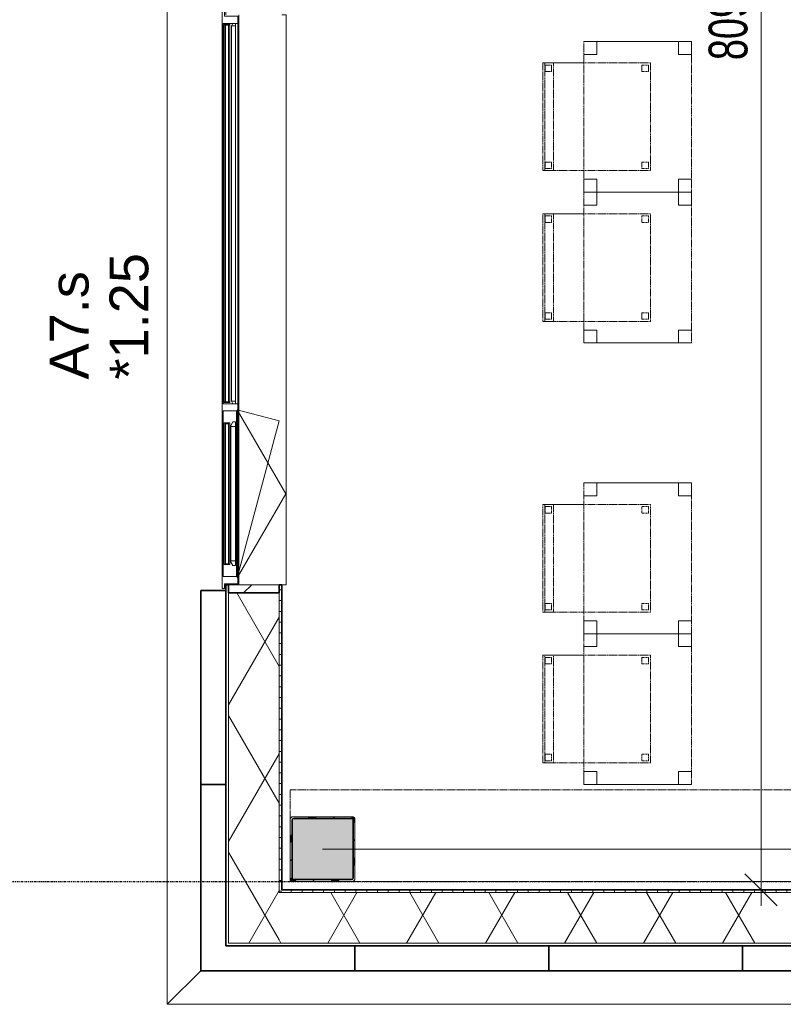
# Model space of a CAD drawing. Header units: millimetres. Extents: x -80560 to 110805, y -11020 to 52719.
# Tile 8 of 184: x 36039 to 39583, y 9429 to 14001. Entities that reach past the tile are written whole.
import ezdxf

# ---------------------------------------------------------------- set-up
doc = ezdxf.new("R2010")
doc.units = ezdxf.units.MM
for name, pattern in [('CENTER2', [20, 8, -4, 4, -4]), ('DASHED2', [6, 4, -2]), ('DASHED2-1', [3, 2, -1])]:
    doc.linetypes.add(name, pattern=pattern)
for name, color, linetype, lineweight in [('A-ANNO-DIMS', 211, 'Continuous', 9), ('A-ANNO-DIMS-100', 211, 'Continuous', 9), ('A-DETL-HDLN', 90, 'DASHED2', 18), ('A-FLOR-OVHD', 1, 'DASHED2-1', 18), ('A-GENM', 13, 'Continuous', 18), ('A-GLAZ', 151, 'Continuous', 18), ('A-GLAZ-IDEN', 152, 'Continuous', 18), ('A-GLAZ-SILL', 1, 'Continuous', 18), ('A-WALL', 113, 'Continuous', 35), ('A-WALL-PATT', 111, 'Continuous', 35), ('I-FURN', 30, 'Continuous', 18), ('S-COLS', 52, 'Continuous', 18), ('S-GRID', 1, 'Continuous', 9)]:
    doc.layers.add(name, color=color, linetype=linetype, lineweight=lineweight)
doc.styles.add('Arial', font='arial.ttf', dxfattribs={"height": 180})
doc.styles.add('Arial_5', font='arial.ttf', dxfattribs={"width": 0.7, "height": 180})
doc.dimstyles.new('n3o_1_8', dxfattribs={"dimscale": 304.8, "dimtxt": 183.646692, "dimasz": 0.492126, "dimexe": 0.246063, "dimexo": 0.0625, "dimgap": 0.032808, "dimtad": 1, "dimdec": 0, "dimdsep": 46, "dimtxsty": 'Arial_5', "dimblk1": 'OBLIQUE', "dimblk2": 'OBLIQUE', "dimsah": 1, "dimcen": 0.09, "dimdle": 0.246063, "dimazin": 0, "dimtfac": 1, "dimtdec": 4, "dimtix": 1, "dimtmove": 0, "dimatfit": 3, "dimfxl": 0.246063, "dimfxlon": 1, "dimtvp": 1, "dimtolj": 1, "dimtzin": 0, "dimarcsym": 2})
pattern_1 = [(60, (24894.82, 0), (-274.963, 158.75), []), (120, (24894.82, 0), (-274.963, -158.75), [])]

# ---------------------------------------------------------------- blocks, each defined once
blk = doc.blocks.new('NLRS_28_SCO_UN_staalkolom koker betongevuld_gen_CGA - kolom A-V338-DO_01 eerste verdieping')
at = {"layer": 'S-COLS', "lineweight": 5}
h = blk.add_hatch(dxfattribs=at)
h.set_pattern_fill('FP_165', color=256, style=0, pattern_type=2)
h.set_pattern_definition([(45, (-12550, -10150), (-99.9997, 99.9997), []), (45, (-12465, -10150), (-99.9997, 99.9997), []), (45, (-12460, -10150), (-99.9997, 99.9997), []), (45, (-12455, -10150), (-99.9997, 99.9997), []), (45, (-12450, -10150), (-99.9997, 99.9997), []), (45, (-12445, -10150), (-99.9997, 99.9997), []), (45, (-12440, -10150), (-99.9997, 99.9997), []), (45, (-12435, -10150), (-99.9997, 99.9997), [])])
h.paths.add_polyline_path([(138, -150), (146.5, -146.5), (150, -138), (150, 138), (146.5, 146.5), (138, 150), (-138, 150), (-146.5, 146.5), (-150, 138), (-150, -138), (-146.5, -146.5), (-138, -150)], flags=0)
h.paths.add_polyline_path([(-134, -142), (-139.7, -139.7), (-142, -134), (-142, 134), (-139.7, 139.7), (-134, 142), (134, 142), (139.7, 139.7), (142, 134), (142, -134), (139.7, -139.7), (134, -142)], flags=0)
at = {"layer": 'S-COLS', "lineweight": 9}
blk.add_hatch(color=256, dxfattribs=at).paths.add_polyline_path([(134, -142), (139.7, -139.7), (142, -134), (142, 134), (139.7, 139.7), (134, 142), (-134, 142), (-139.7, 139.7), (-142, 134), (-142, -134), (-139.7, -139.7), (-134, -142)], flags=0)
at = {"layer": 'S-COLS'}
for p, q in [((-150, 138), (-150, -138)), ((138, 150), (-138, 150)), ((-134, 142), (134, 142)), ((150, -138), (150, 138)), ((-142, -134), (-142, 134)), ((142, 134), (142, -134)), ((-138, -150), (138, -150)), ((134, -142), (-134, -142))]:
    blk.add_line(p, q, dxfattribs=at)
at = {"layer": 'S-COLS', "lineweight": 35}
for p, q in [((134, 142), (-134, 142)), ((-142, 134), (-142, -134)), ((142, -134), (142, 134)), ((-134, -142), (134, -142))]:
    blk.add_line(p, q, dxfattribs=at)
at = {"layer": 'S-COLS'}
for centre, radius, start, end in [((-138, 138), 12, 90, 180), ((-134, 134), 8, 90, 180), ((134, 134), 8, 0, 90), ((138, 138), 12, 0, 90), ((-134, -134), 8, 180, 270), ((134, -134), 8, 270, 0), ((-138, -138), 12, 180, 270), ((138, -138), 12, 270, 360)]:
    blk.add_arc(centre, radius, start, end, dxfattribs=at)
at = {"layer": 'S-COLS', "lineweight": 35}
for centre, start, end in [((-134, 134), 90, 180), ((134, 134), 360, 90), ((-134, -134), 180, 270), ((134, -134), 270, 360)]:
    blk.add_arc(centre, 8, start, end, dxfattribs=at)
blk = doc.blocks.new('19112_SW_LeonardoCollege_R2020_rvt-1-DO_01 eerste verdieping')
at = {"color": 9, "lineweight": 9}
blk.add_blockref('NLRS_28_SCO_UN_staalkolom koker betongevuld_gen_CGA - kolom A-V338-DO_01 eerste verdieping', (12550, 10150), dxfattribs=at)
blk = doc.blocks.new('Basic Wall _ 41_WA_n3o_cladding_vertikaal_random_100mm_oorspronkelijk - ___-31301010-DO_01 eerste verdieping')
at = {"layer": 'A-WALL', "lineweight": 18}
for p, q in [((11829, 9429), (11984, 9584)), ((69462.2, 9429), (11829, 9429))]:
    blk.add_line(p, q, dxfattribs=at)
blk = doc.blocks.new('Basic Wall _ 41_WA_n3o_cladding_vertikaal_random_100mm_oorspronkelijk - ___-31301011-DO_01 eerste verdieping')
at = {"layer": 'A-WALL', "lineweight": 18}
for p, q in [((11829, 9429), (11829, 35921)), ((12099, 11382), (12099, 11350)), ((12101, 11382), (12101, 11377)), ((11984, 9584), (11829, 9429))]:
    blk.add_line(p, q, dxfattribs=at)
blk = doc.blocks.new('merk 2700 draaikiep - std-33663801-DO_01 eerste verdieping')
at = {"layer": 'A-GLAZ'}
for p, q in [((-1318, 72), (-1284, 72)), ((-1318, 10), (-1318, 72)), ((-1284, 72), (-1284, 4)), ((482, 72), (516, 72)), ((482, 4), (482, 72)), ((516, 72), (516, 4)), ((1284, 72), (1318, 72)), ((1284, 4), (1284, 72)), ((1318, 72), (1318, 10)), ((-1340, 10), (-1318, 10)), ((-1340, 0), (-1340, 10)), ((-1284, 4), (-1262, 4)), ((-1262, 4), (-1262, 0)), ((460, 4), (482, 4)), ((460, 0), (460, 4)), ((516, 4), (538, 4)), ((538, 4), (538, 0)), ((1262, 4), (1284, 4)), ((1262, 0), (1262, 4)), ((1318, 10), (1340, 10)), ((1340, 10), (1340, 0)), ((-1262, 0), (-1340, 0)), ((538, 0), (460, 0)), ((1340, 0), (1262, 0))]:
    blk.add_line(p, q, dxfattribs=at)
at = {"layer": 'A-GLAZ-SILL'}
for p, q in [((-1284, 72), (482, 72)), ((516, 72), (1284, 72)), ((-1262, 4), (460, 4)), ((-1262, 0), (460, 0)), ((538, 4), (1262, 4)), ((538, 0), (1262, 0))]:
    blk.add_line(p, q, dxfattribs=at)
blk = doc.blocks.new('NLRS_41_GM_WPB_spouwlat-SH_generiek_ISR - 235x38-V131-DO_01 eerste verdieping')
at = {"layer": 'A-GENM'}
h = blk.add_hatch(dxfattribs=at)
h.set_pattern_fill('FP_51', color=256, style=0, pattern_type=2)
h.set_pattern_definition([(45, (0, 0), (-141.4214, 141.4214), [])])
h.paths.add_polyline_path([(12113, 11339), (12348, 11339), (12348, 11377), (12113, 11377)], flags=0)
for p, q in [((12348, 11377), (12113, 11377)), ((12113, 11377), (12113, 11339)), ((12113, 11339), (12348, 11339)), ((12348, 11339), (12348, 11377))]:
    blk.add_line(p, q, dxfattribs=at)
blk = doc.blocks.new('82_tafel1 - tafel 500x700 2-30664860-DO_01 eerste verdieping')
at = {"layer": 'I-FURN', "linetype": 'DASHED2'}
for p, q in [((-350, -250), (-350, 250)), ((-350, 250), (350, 250)), ((350, 250), (-350, 250)), ((-350, 250), (-350, -250)), ((-350, 250), (-350, 190)), ((-290, 250), (-350, 250)), ((-290, 190), (-290, 250)), ((-290, 250), (290, 250)), ((-290, 250), (-290, 190)), ((290, 250), (290, 190)), ((290, 190), (290, 250)), ((350, 250), (290, 250)), ((350, 250), (350, -250)), ((350, -250), (350, 250)), ((350, 190), (350, 250)), ((-350, -190), (-350, 190)), ((-350, 190), (-290, 190)), ((-290, 190), (-350, 190)), ((290, 190), (350, 190)), ((350, 190), (290, 190)), ((350, 190), (350, -190)), ((-290, -190), (-350, -190)), ((-350, -190), (-290, -190)), ((-350, -190), (-350, -250)), ((-290, -250), (-290, -190)), ((-290, -190), (-290, -250)), ((350, -190), (290, -190)), ((290, -190), (290, -250)), ((290, -250), (290, -190)), ((290, -190), (350, -190)), ((350, -250), (350, -190)), ((350, -250), (-350, -250)), ((-350, -250), (350, -250)), ((-350, -250), (-290, -250)), ((290, -250), (-290, -250)), ((290, -250), (350, -250))]:
    blk.add_line(p, q, dxfattribs=at)
blk = doc.blocks.new('82_zitmeubel - stoel 500x500-V201-DO_01 eerste verdieping')
at = {"layer": 'I-FURN', "linetype": 'DASHED2'}
for p, q in [((-192.1, 263), (-192.1, 73)), ((-192.1, 254.1), (-192.1, 263)), ((307.9, 263), (-192.1, 263)), ((307.9, 263), (-192.1, 263)), ((-192.1, 213), (-192.1, 254.1)), ((-192.1, 254.1), (307.9, 254.1)), ((-182.1, 252), (-182.1, 224)), ((-182.1, 224), (-182.1, 252)), ((-153.1, 253), (-181.1, 253)), ((-181.1, 253), (-153.1, 253)), ((-152.1, 224), (-152.1, 252)), ((-152.1, 252), (-152.1, 224)), ((267.9, 252), (267.9, 224)), ((267.9, 224), (267.9, 252)), ((296.9, 253), (268.9, 253)), ((268.9, 253), (296.9, 253)), ((297.9, 224), (297.9, 252)), ((297.9, 252), (297.9, 224)), ((307.9, 73), (307.9, 263)), ((307.9, 263), (307.9, 254.1)), ((307.9, 254.1), (307.9, 213)), ((-192.1, 73), (-192.1, 213)), ((-192.1, 213), (307.9, 213)), ((-181.1, 223), (-153.1, 223)), ((-153.1, 223), (-181.1, 223)), ((268.9, 223), (296.9, 223)), ((296.9, 223), (268.9, 223)), ((307.9, 213), (307.9, 73)), ((-192.1, 73), (-192.1, -237)), ((-192.1, -237), (-192.1, 73)), ((307.9, -237), (307.9, 73)), ((307.9, 73), (307.9, -237)), ((-182.1, -198), (-182.1, -226)), ((-182.1, -226), (-182.1, -198)), ((-153.1, -197), (-181.1, -197)), ((-181.1, -197), (-153.1, -197)), ((-181.1, -227), (-153.1, -227)), ((-153.1, -227), (-181.1, -227)), ((-152.1, -226), (-152.1, -198)), ((-152.1, -198), (-152.1, -226)), ((267.9, -198), (267.9, -226)), ((267.9, -226), (267.9, -198)), ((296.9, -197), (268.9, -197)), ((268.9, -197), (296.9, -197)), ((268.9, -227), (296.9, -227)), ((296.9, -227), (268.9, -227)), ((297.9, -226), (297.9, -198)), ((297.9, -198), (297.9, -226)), ((307.9, -237), (-192.1, -237)), ((307.9, -237), (-192.1, -237))]:
    blk.add_line(p, q, dxfattribs=at)
for centre, start, end in [((-181.1, 252), 90, 180), ((-181.1, 252), 90, 180), ((-153.1, 252), 0, 90), ((-153.1, 252), 0, 90), ((268.9, 252), 90, 180), ((268.9, 252), 90, 180), ((296.9, 252), 0, 90), ((296.9, 252), 0, 90), ((-181.1, 224), 180, 270), ((-181.1, 224), 180, 270), ((-153.1, 224), 270, 0), ((-153.1, 224), 270, 0), ((268.9, 224), 180, 270), ((268.9, 224), 180, 270), ((296.9, 224), 270, 0), ((296.9, 224), 270, 0), ((-181.1, -198), 90, 180), ((-181.1, -198), 90, 180), ((-181.1, -226), 180, 270), ((-181.1, -226), 180, 270), ((-153.1, -198), 0, 90), ((-153.1, -198), 0, 90), ((-153.1, -226), 270, 0), ((-153.1, -226), 270, 0), ((268.9, -198), 90, 180), ((268.9, -198), 90, 180), ((268.9, -226), 180, 270), ((268.9, -226), 180, 270), ((296.9, -198), 0, 90), ((296.9, -198), 60, 90), ((296.9, -226), 270, 0), ((296.9, -226), 270, 0), ((296.9, -198), 0, 60)]:
    blk.add_arc(centre, 1, start, end, dxfattribs=at)
blk = doc.blocks.new('82_zitmeubel - stoel 500x500-V202-DO_01 eerste verdieping')
at = {"layer": 'I-FURN', "linetype": 'DASHED2'}
for p, q in [((-192.1, 263), (-192.1, 73)), ((-192.1, 254.1), (-192.1, 263)), ((307.9, 263), (-192.1, 263)), ((307.9, 263), (-192.1, 263)), ((-192.1, 213), (-192.1, 254.1)), ((-192.1, 254.1), (307.9, 254.1)), ((-182.1, 252), (-182.1, 224)), ((-182.1, 224), (-182.1, 252)), ((-153.1, 253), (-181.1, 253)), ((-181.1, 253), (-153.1, 253)), ((-152.1, 224), (-152.1, 252)), ((-152.1, 252), (-152.1, 224)), ((267.9, 252), (267.9, 224)), ((267.9, 224), (267.9, 252)), ((296.9, 253), (268.9, 253)), ((268.9, 253), (296.9, 253)), ((297.9, 224), (297.9, 252)), ((297.9, 252), (297.9, 224)), ((307.9, 73), (307.9, 263)), ((307.9, 263), (307.9, 254.1)), ((307.9, 254.1), (307.9, 213)), ((-192.1, 73), (-192.1, 213)), ((-192.1, 213), (307.9, 213)), ((-181.1, 223), (-153.1, 223)), ((-153.1, 223), (-181.1, 223)), ((268.9, 223), (296.9, 223)), ((296.9, 223), (268.9, 223)), ((307.9, 213), (307.9, 73)), ((-192.1, 73), (-192.1, -237)), ((-192.1, -237), (-192.1, 73)), ((307.9, -237), (307.9, 73)), ((307.9, 73), (307.9, -237)), ((-182.1, -198), (-182.1, -226)), ((-182.1, -226), (-182.1, -198)), ((-153.1, -197), (-181.1, -197)), ((-181.1, -197), (-153.1, -197)), ((-181.1, -227), (-153.1, -227)), ((-153.1, -227), (-181.1, -227)), ((-152.1, -226), (-152.1, -198)), ((-152.1, -198), (-152.1, -226)), ((267.9, -198), (267.9, -226)), ((267.9, -226), (267.9, -198)), ((296.9, -197), (268.9, -197)), ((268.9, -197), (296.9, -197)), ((268.9, -227), (296.9, -227)), ((296.9, -227), (268.9, -227)), ((297.9, -226), (297.9, -198)), ((297.9, -198), (297.9, -226)), ((307.9, -237), (-192.1, -237)), ((307.9, -237), (-192.1, -237))]:
    blk.add_line(p, q, dxfattribs=at)
for centre, start, end in [((-181.1, 252), 90, 180), ((-181.1, 252), 90, 180), ((-153.1, 252), 0, 90), ((-153.1, 252), 0, 90), ((268.9, 252), 90, 180), ((268.9, 252), 90, 180), ((296.9, 252), 0, 90), ((296.9, 252), 0, 90), ((-181.1, 224), 180, 270), ((-181.1, 224), 180, 270), ((-153.1, 224), 270, 0), ((-153.1, 224), 270, 0), ((268.9, 224), 180, 270), ((268.9, 224), 180, 270), ((296.9, 224), 270, 0), ((296.9, 224), 270, 0), ((-181.1, -198), 90, 180), ((-181.1, -198), 90, 180), ((-181.1, -226), 180, 270), ((-181.1, -226), 180, 270), ((-153.1, -198), 0, 90), ((-153.1, -198), 0, 90), ((-153.1, -226), 270, 0), ((-153.1, -226), 270, 0), ((268.9, -198), 90, 180), ((268.9, -198), 120, 180), ((268.9, -226), 180, 270), ((268.9, -226), 180, 270), ((268.9, -198), 105, 120), ((268.9, -198), 90, 105), ((296.9, -198), 0, 90), ((296.9, -198), 0, 90), ((296.9, -226), 270, 0), ((296.9, -226), 270, 0)]:
    blk.add_arc(centre, 1, start, end, dxfattribs=at)
blk = doc.blocks.new('82_zitmeubel - stoel 500x500-V203-DO_01 eerste verdieping')
at = {"layer": 'I-FURN', "linetype": 'DASHED2'}
for p, q in [((-192.1, 263), (-192.1, 73)), ((-192.1, 254.1), (-192.1, 263)), ((307.9, 263), (-192.1, 263)), ((307.9, 263), (-192.1, 263)), ((-192.1, 213), (-192.1, 254.1)), ((-192.1, 254.1), (307.9, 254.1)), ((-182.1, 252), (-182.1, 224)), ((-182.1, 224), (-182.1, 252)), ((-153.1, 253), (-181.1, 253)), ((-181.1, 253), (-153.1, 253)), ((-152.1, 224), (-152.1, 252)), ((-152.1, 252), (-152.1, 224)), ((267.9, 252), (267.9, 224)), ((267.9, 224), (267.9, 252)), ((296.9, 253), (268.9, 253)), ((268.9, 253), (296.9, 253)), ((297.9, 224), (297.9, 252)), ((297.9, 252), (297.9, 224)), ((307.9, 73), (307.9, 263)), ((307.9, 263), (307.9, 254.1)), ((307.9, 254.1), (307.9, 213)), ((-192.1, 73), (-192.1, 213)), ((-192.1, 213), (307.9, 213)), ((-181.1, 223), (-153.1, 223)), ((-153.1, 223), (-181.1, 223)), ((268.9, 223), (296.9, 223)), ((296.9, 223), (268.9, 223)), ((307.9, 213), (307.9, 73)), ((-192.1, 73), (-192.1, -237)), ((-192.1, -237), (-192.1, 73)), ((307.9, -237), (307.9, 73)), ((307.9, 73), (307.9, -237)), ((-182.1, -198), (-182.1, -226)), ((-182.1, -226), (-182.1, -198)), ((-153.1, -197), (-181.1, -197)), ((-181.1, -197), (-153.1, -197)), ((-181.1, -227), (-153.1, -227)), ((-153.1, -227), (-181.1, -227)), ((-152.1, -226), (-152.1, -198)), ((-152.1, -198), (-152.1, -226)), ((267.9, -198), (267.9, -226)), ((267.9, -226), (267.9, -198)), ((296.9, -197), (268.9, -197)), ((268.9, -197), (296.9, -197)), ((268.9, -227), (296.9, -227)), ((296.9, -227), (268.9, -227)), ((297.9, -226), (297.9, -198)), ((297.9, -198), (297.9, -226)), ((307.9, -237), (-192.1, -237)), ((307.9, -237), (-192.1, -237))]:
    blk.add_line(p, q, dxfattribs=at)
for centre, start, end in [((-181.1, 252), 90, 180), ((-181.1, 252), 90, 180), ((-153.1, 252), 0, 90), ((-153.1, 252), 0, 90), ((268.9, 252), 90, 180), ((268.9, 252), 90, 180), ((296.9, 252), 0, 90), ((296.9, 252), 0, 90), ((-181.1, 224), 180, 270), ((-181.1, 224), 180, 270), ((-153.1, 224), 270, 0), ((-153.1, 224), 270, 0), ((268.9, 224), 180, 270), ((268.9, 224), 180, 270), ((296.9, 224), 270, 0), ((296.9, 224), 270, 0), ((-181.1, -198), 90, 180), ((-181.1, -198), 90, 180), ((-181.1, -226), 180, 270), ((-181.1, -226), 180, 270), ((-153.1, -198), 0, 90), ((-153.1, -198), 0, 90), ((-153.1, -226), 270, 0), ((-153.1, -226), 270, 0), ((268.9, -198), 90, 180), ((268.9, -198), 90, 180), ((268.9, -226), 180, 270), ((268.9, -226), 180, 270), ((296.9, -198), 0, 90), ((296.9, -198), 0, 90), ((296.9, -226), 270, 0), ((296.9, -226), 270, 300), ((296.9, -226), 300, 0)]:
    blk.add_arc(centre, 1, start, end, dxfattribs=at)
blk = doc.blocks.new('82_zitmeubel - stoel 500x500-V33-DO_01 eerste verdieping')
at = {"layer": 'I-FURN', "linetype": 'DASHED2'}
for p, q in [((-192.1, 263), (-192.1, 73)), ((-192.1, 254.1), (-192.1, 263)), ((307.9, 263), (-192.1, 263)), ((307.9, 263), (-192.1, 263)), ((-192.1, 213), (-192.1, 254.1)), ((-192.1, 254.1), (307.9, 254.1)), ((-182.1, 252), (-182.1, 224)), ((-182.1, 224), (-182.1, 252)), ((-153.1, 253), (-181.1, 253)), ((-181.1, 253), (-153.1, 253)), ((-152.1, 224), (-152.1, 252)), ((-152.1, 252), (-152.1, 224)), ((267.9, 252), (267.9, 224)), ((267.9, 224), (267.9, 252)), ((296.9, 253), (268.9, 253)), ((268.9, 253), (296.9, 253)), ((297.9, 224), (297.9, 252)), ((297.9, 252), (297.9, 224)), ((307.9, 73), (307.9, 263)), ((307.9, 263), (307.9, 254.1)), ((307.9, 254.1), (307.9, 213)), ((-192.1, 73), (-192.1, 213)), ((-192.1, 213), (307.9, 213)), ((-181.1, 223), (-153.1, 223)), ((-153.1, 223), (-181.1, 223)), ((268.9, 223), (296.9, 223)), ((296.9, 223), (268.9, 223)), ((307.9, 213), (307.9, 73)), ((-192.1, 73), (-192.1, -237)), ((-192.1, -237), (-192.1, 73)), ((307.9, -237), (307.9, 73)), ((307.9, 73), (307.9, -237)), ((-182.1, -198), (-182.1, -226)), ((-182.1, -226), (-182.1, -198)), ((-153.1, -197), (-181.1, -197)), ((-181.1, -197), (-153.1, -197)), ((-181.1, -227), (-153.1, -227)), ((-153.1, -227), (-181.1, -227)), ((-152.1, -226), (-152.1, -198)), ((-152.1, -198), (-152.1, -226)), ((267.9, -198), (267.9, -226)), ((267.9, -226), (267.9, -198)), ((296.9, -197), (268.9, -197)), ((268.9, -197), (296.9, -197)), ((268.9, -227), (296.9, -227)), ((296.9, -227), (268.9, -227)), ((297.9, -226), (297.9, -198)), ((297.9, -198), (297.9, -226)), ((307.9, -237), (-192.1, -237)), ((307.9, -237), (-192.1, -237))]:
    blk.add_line(p, q, dxfattribs=at)
for centre, start, end in [((-181.1, 252), 90, 180), ((-181.1, 252), 90, 180), ((-153.1, 252), 0, 90), ((-153.1, 252), 0, 90), ((268.9, 252), 90, 180), ((268.9, 252), 90, 180), ((296.9, 252), 0, 90), ((296.9, 252), 0, 90), ((-181.1, 224), 180, 270), ((-181.1, 224), 180, 270), ((-153.1, 224), 270, 0), ((-153.1, 224), 270, 0), ((268.9, 224), 180, 270), ((268.9, 224), 180, 270), ((296.9, 224), 270, 0), ((296.9, 224), 270, 0), ((-181.1, -198), 90, 180), ((-181.1, -198), 90, 180), ((-181.1, -226), 180, 270), ((-181.1, -226), 180, 270), ((-153.1, -198), 0, 90), ((-153.1, -198), 0, 90), ((-153.1, -226), 270, 0), ((-153.1, -226), 270, 0), ((268.9, -198), 90, 180), ((268.9, -198), 90, 180), ((268.9, -226), 180, 270), ((268.9, -226), 180, 270), ((296.9, -198), 0, 90), ((296.9, -198), 0, 90), ((296.9, -226), 270, 0), ((296.9, -226), 270, 0)]:
    blk.add_arc(centre, 1, start, end, dxfattribs=at)
blk = doc.blocks.new('30_n3o_RT62_glas met glaslat - Type 1-33663807-DO_01 eerste verdieping')
at = {"layer": 'A-GENM'}
for points in [[(878, 31), (-878, 31), (-878, 25), (878, 25)], [(878, 11), (-878, 11), (-878, 5), (878, 5)]]:
    blk.add_hatch(color=256, dxfattribs=at).paths.add_polyline_path(points, flags=0)
for p, q in [((878, 31), (-878, 31)), ((-878, 31), (-878, 25)), ((-874, 31), (-878, 31)), ((-878, 31), (-878, 5)), ((-878, 25), (878, 25)), ((878, 11), (-878, 11)), ((-878, 11), (-878, 5)), ((-878, 5), (878, 5)), ((-878, 5), (-874, 5)), ((-874, 5), (-874, 31)), ((878, 31), (874, 31)), ((874, 31), (874, 5)), ((874, 5), (878, 5)), ((878, 25), (878, 31)), ((878, 5), (878, 31)), ((878, 5), (878, 11))]:
    blk.add_line(p, q, dxfattribs=at)
blk = doc.blocks.new('31_n3o_RT62_raam binnensponning_770817_v3 - Type 1-V359-DO_01 eerste verdieping')
at = {"layer": 'A-GENM'}
for p, q in [((-372, 66), (-384, 66)), ((-384, 62), (-372, 62)), ((-372, 62), (-372, 66)), ((372, 66), (-372, 66)), ((-372, 66), (-372, 62)), ((-372, 62), (372, 62)), ((384, 66), (372, 66)), ((372, 66), (372, 62)), ((372, 62), (372, 66)), ((372, 62), (384, 62))]:
    blk.add_line(p, q, dxfattribs=at)
blk = doc.blocks.new('Mobility Plan Swing v2 - Mobility Plan Swing v2-33563606-DO_01 eerste verdieping')
at = {"layer": 'A-GENM'}
for p, q in [((-390, 0), (337.7, -195)), ((-390, 0), (0, -225.2)), ((0, -225.2), (390, 0)), ((390, 0), (337.7, -195))]:
    blk.add_line(p, q, dxfattribs=at)
blk = doc.blocks.new('DPWP_30_n3o_RT62_glas met glaslat Frame1 - Type 1-33663810-DO_01 eerste verdieping')
at = {"layer": 'A-GENM'}
for p, q in [((-871, 27), (-883, 27)), ((-883, 15), (-871, 7.8)), ((-871, 7.8), (-871, 27)), ((871, 27), (-871, 27)), ((-871, 27), (-871, 7.8)), ((-871, 7.8), (871, 7.8)), ((871, 7.8), (871, 27)), ((883, 27), (871, 27)), ((871, 27), (871, 7.8)), ((871, 7.8), (883, 15))]:
    blk.add_line(p, q, dxfattribs=at)
blk = doc.blocks.new('30_n3o_RT62_glas met glaslat - Type 1-33654604-DO_01 eerste verdieping')
at = {"layer": 'A-GENM'}
for points in [[(329, 25), (329, 31), (-329, 31), (-329, 25), (204.2, 25)], [(-89.4, 5), (329, 5), (329, 11), (-329, 11), (-329, 5)]]:
    blk.add_hatch(color=256, dxfattribs=at).paths.add_polyline_path(points, flags=0)
for p, q in [((-329, 25), (-329, 31)), ((-329, 31), (329, 31)), ((329, 25), (-329, 25)), ((-329, 11), (-329, 25)), ((-329, 5), (-329, 11)), ((-329, 11), (329, 11)), ((329, 5), (-329, 5)), ((-325, 25), (-325, 11)), ((-0.5, 0), (0.5, 0)), ((325, 11), (325, 25)), ((329, 25), (329, 31)), ((329, 25), (329, 11)), ((329, 5), (329, 11))]:
    blk.add_line(p, q, dxfattribs=at)
blk = doc.blocks.new('DPWP_30_n3o_RT62_glas met glaslat Frame1 - Type 1-33654607-DO_01 eerste verdieping')
at = {"layer": 'A-GENM'}
for p, q in [((-334, 27), (-312, 27)), ((-334, 15), (-334, 27)), ((-317.317, 5), (-334, 15)), ((-312, 5), (-317.317, 5)), ((-312, 27), (-312, 5)), ((-312, 27), (312, 27)), ((-312, 5), (312, 5)), ((312, 5), (312, 27)), ((312, 27), (334, 27)), ((317.317, 5), (312, 5)), ((334, 15), (317.317, 5)), ((334, 27), (334, 15))]:
    blk.add_line(p, q, dxfattribs=at)
blk = doc.blocks.new('NLRS_42_GM_ISR_vensterbank_kunststeen-SH_generiek_ISR - 220x20-V370-DO_01 eerste verdieping')
at = {"layer": 'A-GENM'}
for p, q in [((-1323, 199.5), (-1323, 220)), ((-1323, 220), (1323, 220)), ((1323, 220), (1323, 199.5)), ((1323, 0), (-1323, 0))]:
    blk.add_line(p, q, dxfattribs=at)
blk = doc.blocks.new('DIMBLOCK314-DO_01 eerste verdieping')
at = {"layer": 'A-ANNO-DIMS-100'}
for p, q in [((39480.6, 18050), (39405.6, 18125)), ((39405.6, 18050), (39555.6, 18050)), ((39480.6, 18050), (39405.6, 18050)), ((39480.6, 9885.5), (39480.6, 18050)), ((39480.6, 18050), (39555.6, 17975)), ((39480.6, 9960.5), (39405.6, 10035.5)), ((39405.6, 9960.5), (39555.6, 9960.5)), ((39480.6, 9960.5), (39405.6, 9960.5)), ((39480.6, 9960.5), (39555.6, 9885.5))]:
    blk.add_line(p, q, dxfattribs=at)
at = {"layer": 'A-ANNO-DIMS-100', "color": 0, "insert": (39236.9, 13813.1), "char_height": 180, "width": 461.094, "attachment_point": 1, "rotation": 90, "line_spacing_factor": 0.941778, "style": 'Arial_5'}
blk.add_mtext('8090', dxfattribs=at)
blk = doc.blocks.new('_Oblique')
at = {"color": 0, "linetype": 'ByBlock', "lineweight": -2}
blk.add_line((-0.5, -0.5), (0.5, 0.5), dxfattribs=at)

msp = doc.modelspace()

# ---------------------------------------------------------------- hatches: boundary and pattern name
at = {"layer": 'A-WALL-PATT', "lineweight": 18}
h = msp.add_hatch(dxfattribs=at)
h.set_pattern_fill('FP_64', color=256, style=0, pattern_type=2)
h.set_pattern_definition([(270, (36995.82, 16153.624), (50, 9e-14), [])])
h.paths.add_polyline_path([(36995.8, 9701), (37007.8, 9701), (37007.8, 11377), (36995.8, 11377), (36995.8, 10922.1)], flags=0)
h.paths.add_polyline_path([(36995.8, 14023), (37007.8, 14023), (37007.8, 14977), (36995.8, 14977), (36995.8, 14921.3)], flags=0)
h.paths.add_polyline_path([(36995.8, 15823), (37007.8, 15823), (37007.8, 16327), (36995.8, 16327), (36995.8, 15921.1)], flags=0)
h.paths.add_polyline_path([(36995.8, 17173), (37007.8, 17173), (37007.8, 18577), (36995.8, 18577), (36995.8, 17254.1)], flags=0)
h.paths.add_polyline_path([(37007.8, 21223), (37007.8, 22606.2), (36995.8, 22606.2), (36995.8, 21223)], flags=0)
h = msp.add_hatch(dxfattribs=at)
h.set_pattern_fill('FP_2', color=256, style=0, pattern_type=2)
h.set_pattern_definition(pattern_1)
h.paths.add_polyline_path([(37007.8, 9713), (37242.8, 9713), (37242.8, 11339), (37007.8, 11339), (37007.8, 10922.1)], flags=0)
h.paths.add_polyline_path([(37242.8, 14061), (37242.8, 14939), (37007.8, 14939), (37007.8, 14061), (37183.8, 14061)], flags=0)
h.paths.add_polyline_path([(37242.8, 15861), (37242.8, 16289), (37007.8, 16289), (37007.8, 15861), (37183.8, 15861)], flags=0)
h.paths.add_polyline_path([(37183.8, 17211), (37242.8, 17211), (37242.8, 18539), (37007.8, 18539), (37007.8, 17211)], flags=0)
h.paths.add_polyline_path([(37183.8, 21261), (37242.8, 21261), (37242.8, 22606.2), (37007.8, 22606.2), (37007.8, 21261)], flags=0)
h = msp.add_hatch(dxfattribs=at)
h.set_pattern_fill('FP_65', color=256, angle=90, style=0, pattern_type=2)
h.set_pattern_definition([(1e-13, (36995.82, 16153.624), (-9e-14, 50), [])])
h.paths.add_polyline_path([(37242.8, 9948), (37255.3, 9948), (37255.3, 11377), (37242.8, 11377), (37242.8, 10255.6)], flags=0)
h.paths.add_polyline_path([(37242.8, 14023), (37255.3, 14023), (37255.3, 14977), (37242.8, 14977), (37242.8, 14061)], flags=0)
h.paths.add_polyline_path([(37242.8, 15823), (37255.3, 15823), (37255.3, 16327), (37242.8, 16327), (37242.8, 15861)], flags=0)
h.paths.add_polyline_path([(37242.8, 17173), (37255.3, 17173), (37255.3, 18577), (37242.8, 18577), (37242.8, 17211)], flags=0)
h.paths.add_polyline_path([(37242.8, 21223), (37255.3, 21223), (37255.3, 22606.2), (37242.8, 22606.2), (37242.8, 21261)], flags=0)
h = msp.add_hatch(dxfattribs=at)
h.set_pattern_fill('FP_2', color=256, style=0, pattern_type=2)
h.set_pattern_definition(pattern_1)
h.paths.add_polyline_path([(89331.8, 9713), (89331.8, 9948), (88455.8, 9948), (88455.8, 9713), (88870.1, 9713)], flags=0)
h.paths.add_polyline_path([(83933.8, 9713), (83933.8, 9948), (81705.8, 9948), (81705.8, 9713), (83877.6, 9713)], flags=0)
h.paths.add_polyline_path([(78885.2, 9713), (78983.8, 9713), (78983.8, 9948), (77655.8, 9948), (77655.8, 9713), (78297.9, 9713)], flags=0)
h.paths.add_polyline_path([(75833.8, 9713), (75833.8, 9948), (75405.8, 9948), (75405.8, 9713), (75654.8, 9713)], flags=0)
h.paths.add_polyline_path([(73583.8, 9713), (73583.8, 9948), (71805.8, 9948), (71805.8, 9713), (72424.4, 9713)], flags=0)
h.paths.add_polyline_path([(69983.8, 9713), (69983.8, 9948), (69105.8, 9948), (69105.8, 9713), (69487.7, 9713)], flags=0)
h.paths.add_polyline_path([(68183.8, 9713), (68183.8, 9948), (66855.8, 9948), (66855.8, 9713), (67725.7, 9713)], flags=0)
h.paths.add_polyline_path([(64789, 9713), (65033.8, 9713), (65033.8, 9948), (63705.8, 9948), (63705.8, 9713), (64201.6, 9713)], flags=0)
h.paths.add_polyline_path([(62783.8, 9713), (62783.8, 9948), (61455.8, 9948), (61455.8, 9713), (62733.3, 9713)], flags=0)
h.paths.add_polyline_path([(60533.8, 9713), (60533.8, 9948), (60105.8, 9948), (60105.8, 9713), (60383.9, 9713)], flags=0)
h.paths.add_polyline_path([(57383.8, 9713), (57383.8, 9948), (55005.9, 9948), (55005.9, 9713), (57153.5, 9713)], flags=0)
h.paths.add_polyline_path([(53923.1, 9713), (54083.9, 9713), (54083.9, 9948), (53355.8, 9948), (53355.8, 9713), (53629.4, 9713)], flags=0)
h.paths.add_polyline_path([(52433.8, 9713), (52433.8, 9948), (50655.8, 9948), (50655.8, 9713), (51867.4, 9713)], flags=0)
h.paths.add_polyline_path([(45994, 9713), (46133.8, 9713), (46133.8, 9948), (43905.8, 9948), (43905.8, 9713), (45406.6, 9713)], flags=0)
h.paths.add_polyline_path([(40707.9, 9713), (41183.8, 9713), (41183.8, 9948), (37242.8, 9948), (37242.8, 9713), (39533.2, 9713)], flags=0)
h = msp.add_hatch(dxfattribs=at)
h.set_pattern_fill('FP_67', color=256, angle=90, style=0, pattern_type=2)
h.set_pattern_definition([(90, (63299.57, 9701), (-50, -2e-13), [])])
h.paths.add_polyline_path([(88455.8, 9948), (89096.8, 9948), (89096.8, 9960.5), (88417.8, 9960.5), (88417.8, 9948)], flags=0)
h.paths.add_polyline_path([(83971.8, 9948), (83971.8, 9960.5), (81667.8, 9960.5), (81667.8, 9948), (83933.8, 9948)], flags=0)
h.paths.add_polyline_path([(78983.8, 9948), (79021.8, 9948), (79021.8, 9960.5), (77617.8, 9960.5), (77617.8, 9948), (78885.2, 9948)], flags=0)
h.paths.add_polyline_path([(75871.8, 9948), (75871.8, 9960.5), (75367.8, 9960.5), (75367.8, 9948), (75833.8, 9948)], flags=0)
h.paths.add_polyline_path([(73599.1, 9948), (73621.8, 9948), (73621.8, 9960.5), (71767.8, 9960.5), (71767.8, 9948), (73583.8, 9948)], flags=0)
h.paths.add_polyline_path([(69105.8, 9948), (70021.8, 9948), (70021.8, 9960.5), (69067.8, 9960.5), (69067.8, 9948)], flags=0)
h.paths.add_polyline_path([(68221.8, 9948), (68221.8, 9960.5), (66817.8, 9960.5), (66817.8, 9948), (68183.8, 9948)], flags=0)
h.paths.add_polyline_path([(64201.6, 9948), (65071.8, 9948), (65071.8, 9960.5), (63667.8, 9960.5), (63667.8, 9948), (63705.8, 9948)], flags=0)
h.paths.add_polyline_path([(62821.8, 9948), (62821.8, 9960.5), (61417.8, 9960.5), (61417.8, 9948), (62783.8, 9948)], flags=0)
h.paths.add_polyline_path([(60105.8, 9948), (60571.8, 9948), (60571.8, 9960.5), (60067.8, 9960.5), (60067.8, 9948), (60090.2, 9948)], flags=0)
h.paths.add_polyline_path([(57383.8, 9948), (57421.8, 9948), (57421.8, 9960.5), (54967.9, 9960.5), (54967.9, 9948), (57153.5, 9948)], flags=0)
h.paths.add_polyline_path([(53923.1, 9948), (54121.9, 9948), (54121.9, 9960.5), (53317.8, 9960.5), (53317.8, 9948), (53629.4, 9948)], flags=0)
h.paths.add_polyline_path([(52454.8, 9948), (52471.8, 9948), (52471.8, 9960.5), (50617.8, 9960.5), (50617.8, 9948), (52433.8, 9948)], flags=0)
h.paths.add_polyline_path([(46171.8, 9948), (46171.8, 9960.5), (43867.8, 9960.5), (43867.8, 9948), (46133.8, 9948)], flags=0)
h.paths.add_polyline_path([(40707.9, 9948), (41221.8, 9948), (41221.8, 9960.5), (37255.3, 9960.5), (37255.3, 9948), (39533.2, 9948)], flags=0)
h = msp.add_hatch(dxfattribs=at)
h.set_pattern_fill('FP_66', color=256, style=0, pattern_type=2)
h.set_pattern_definition([(0, (63299.57, 9701), (2e-14, 50), [])])
h.paths.add_polyline_path([(89343.8, 9701), (89343.8, 9713), (88417.8, 9713), (88417.8, 9701), (88870.1, 9701)], flags=0)
h.paths.add_polyline_path([(83971.8, 9701), (83971.8, 9713), (81667.8, 9713), (81667.8, 9701), (83877.6, 9701)], flags=0)
h.paths.add_polyline_path([(79021.8, 9701), (79021.8, 9713), (77617.8, 9713), (77617.8, 9701), (78885.2, 9701)], flags=0)
h.paths.add_polyline_path([(75367.8, 9701), (75871.8, 9701), (75871.8, 9713), (75367.8, 9713)], flags=0)
h.paths.add_polyline_path([(73621.8, 9701), (73621.8, 9713), (71767.8, 9713), (71767.8, 9701), (73599.1, 9701)], flags=0)
h.paths.add_polyline_path([(67725.7, 9701), (68221.8, 9701), (68221.8, 9713), (66817.8, 9713), (66817.8, 9701), (67138.3, 9701)], flags=0)
h.paths.add_polyline_path([(69487.7, 9701), (70021.8, 9701), (70021.8, 9713), (69067.8, 9713), (69067.8, 9701)], flags=0)
h.paths.add_polyline_path([(62733.3, 9701), (62821.8, 9701), (62821.8, 9713), (61417.8, 9713), (61417.8, 9701), (62439.6, 9701)], flags=0)
h.paths.add_polyline_path([(65071.8, 9701), (65071.8, 9713), (63667.8, 9713), (63667.8, 9701), (64789, 9701)], flags=0)
h.paths.add_polyline_path([(60383.9, 9701), (60571.8, 9701), (60571.8, 9713), (60067.8, 9713), (60067.8, 9701), (60090.2, 9701)], flags=0)
h.paths.add_polyline_path([(56566.2, 9701), (57421.8, 9701), (57421.8, 9713), (54967.9, 9713), (54967.9, 9701), (55978.8, 9701)], flags=0)
h.paths.add_polyline_path([(54121.9, 9701), (54121.9, 9713), (53317.8, 9713), (53317.8, 9701), (53923.1, 9701)], flags=0)
h.paths.add_polyline_path([(52471.8, 9701), (52471.8, 9713), (50617.8, 9713), (50617.8, 9701), (52454.8, 9701)], flags=0)
h.paths.add_polyline_path([(46171.8, 9701), (46171.8, 9713), (43867.8, 9713), (43867.8, 9701), (45994, 9701)], flags=0)
h.paths.add_polyline_path([(41221.8, 9701), (41221.8, 9713), (37007.8, 9713), (37007.8, 9701), (41001.5, 9701)], flags=0)

# ---------------------------------------------------------------- linework, layer by layer
at = {"layer": 'A-DETL-HDLN'}
for p, q in [((37294.8, 10425), (46694.8, 10425)), ((37294.8, 10000), (37294.8, 10425)), ((46694.8, 10000), (37294.8, 10000))]:
    msp.add_line(p, q, dxfattribs=at)
at = {"layer": 'A-FLOR-OVHD'}
for p, q in [((36723.8, 9429), (36723.8, 35921)), ((37444.8, 10150), (39844.8, 10150)), ((89615.8, 9429), (36723.8, 9429))]:
    msp.add_line(p, q, dxfattribs=at)
at = {"layer": 'A-WALL'}
for p, q in [((36995.8, 11350), (36878.8, 11350)), ((36878.8, 11350), (36878.8, 9584)), ((37007.8, 11377), (36995.8, 11377)), ((36995.8, 9701), (36995.8, 11377)), ((37007.8, 11339), (37007.8, 11377)), ((37242.8, 11339), (37007.8, 11339)), ((37255.3, 11377), (37242.8, 11377)), ((37242.8, 11377), (37242.8, 11339)), ((37255.3, 9960.5), (37255.3, 11377)), ((36995.8, 10450), (36878.8, 10450)), ((41221.8, 9960.5), (37255.3, 9960.5)), ((36995.8, 9701), (41221.8, 9701)), ((37594.8, 9701), (37594.8, 9584)), ((38494.8, 9701), (38494.8, 9584)), ((39394.8, 9701), (39394.8, 9584)), ((36878.8, 9584), (41194.8, 9584))]:
    msp.add_line(p, q, dxfattribs=at)
at = {"layer": 'A-WALL', "lineweight": 18}
for p, q in [((37007.8, 11377), (37007.8, 11382)), ((37007.8, 11339), (37007.8, 9713)), ((37242.8, 11339), (37242.8, 9948)), ((37242.8, 9948), (41183.8, 9948)), ((37007.8, 9713), (41183.8, 9713))]:
    msp.add_line(p, q, dxfattribs=at)
at = {"layer": 'S-GRID', "linetype": 'CENTER2', "lineweight": 25}
msp.add_line((29945.3, 10000), (110204.9, 10000), dxfattribs=at)

# ---------------------------------------------------------------- block references
at = {"color": 250, "lineweight": 5}
msp.add_blockref('19112_SW_LeonardoCollege_R2020_rvt-1-DO_01 eerste verdieping', (24894.8, 0), dxfattribs=at)
at = {"layer": 'A-GENM'}
for name, p, rotation in [('NLRS_42_GM_ISR_vensterbank_kunststeen-SH_generiek_ISR - 220x20-V370-DO_01 eerste verdieping', (37055.8, 12700), 269.9999999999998), ('30_n3o_RT62_glas met glaslat - Type 1-33663807-DO_01 eerste verdieping', (36982.8, 13101), 269.9999999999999), ('DPWP_30_n3o_RT62_glas met glaslat Frame1 - Type 1-33663810-DO_01 eerste verdieping', (37013.8, 13101), 269.9999999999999), ('31_n3o_RT62_raam binnensponning_770817_v3 - Type 1-V359-DO_01 eerste verdieping', (36982.8, 11800), 269.9999999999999), ('Mobility Plan Swing v2 - Mobility Plan Swing v2-33563606-DO_01 eerste verdieping', (37048.8, 11800), 89.99999999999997), ('30_n3o_RT62_glas met glaslat - Type 1-33654604-DO_01 eerste verdieping', (36982.8, 11800), 269.9999999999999), ('DPWP_30_n3o_RT62_glas met glaslat Frame1 - Type 1-33654607-DO_01 eerste verdieping', (37013.8, 11800), 269.9999999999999)]:
    msp.add_blockref(name, p, dxfattribs=dict(at, rotation=rotation))
msp.add_blockref('NLRS_41_GM_WPB_spouwlat-SH_generiek_ISR - 235x38-V131-DO_01 eerste verdieping', (24894.8, 0), dxfattribs=at)
at = {"layer": 'A-GLAZ', "rotation": 269.9999999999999}
msp.add_blockref('merk 2700 draaikiep - std-33663801-DO_01 eerste verdieping', (36978.8, 12700), dxfattribs=at)
at = {"layer": 'A-WALL', "lineweight": 18}
for name in ['Basic Wall _ 41_WA_n3o_cladding_vertikaal_random_100mm_oorspronkelijk - ___-31301011-DO_01 eerste verdieping', 'Basic Wall _ 41_WA_n3o_cladding_vertikaal_random_100mm_oorspronkelijk - ___-31301010-DO_01 eerste verdieping']:
    msp.add_blockref(name, (24894.8, 0), dxfattribs=at)
at = {"layer": 'I-FURN', "linetype": 'DASHED2', "rotation": 89.99999999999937}
for name, p in [('82_tafel1 - tafel 500x700 2-30664860-DO_01 eerste verdieping', (38907.3, 13550)), ('82_zitmeubel - stoel 500x500-V202-DO_01 eerste verdieping', (38730.3, 13492.1)), ('82_tafel1 - tafel 500x700 2-30664860-DO_01 eerste verdieping', (38907.3, 12850)), ('82_zitmeubel - stoel 500x500-V201-DO_01 eerste verdieping', (38730.3, 12792.1)), ('82_tafel1 - tafel 500x700 2-30664860-DO_01 eerste verdieping', (38907.3, 11500)), ('82_zitmeubel - stoel 500x500-V33-DO_01 eerste verdieping', (38730.3, 11442.1)), ('82_tafel1 - tafel 500x700 2-30664860-DO_01 eerste verdieping', (38907.3, 10800)), ('82_zitmeubel - stoel 500x500-V203-DO_01 eerste verdieping', (38730.3, 10742.1))]:
    msp.add_blockref(name, p, dxfattribs=at)

# ---------------------------------------------------------------- texts
at = {"layer": 'A-GLAZ-IDEN', "lineweight": 9, "char_height": 180, "attachment_point": 1, "rotation": 90, "style": 'Arial'}
for s, insert, width in [('*1.25', (36455.9, 12330.2), 697.468), ('A7.s', (36178.1, 12330.2), 593.249)]:
    msp.add_mtext(s, dxfattribs=dict(at, insert=insert, width=width))

# ---------------------------------------------------------------- dimensions: what is measured, and where the dimension line sits
at = {"layer": 'A-ANNO-DIMS'}
dim = msp.add_linear_dim(base=(39480.5558738, 18050), p1=(39405.5558738, 9960.5), p2=(39405.5558738, 18050), angle=90, dimstyle='n3o_1_8', override={"dimpost": '<>', "dimfxl": 8089.5}, dxfattribs=at)
dim.commit()
dim.dimension.update_dxf_attribs({"geometry": 'DIMBLOCK314-DO_01 eerste verdieping', "text_midpoint": (39378.6527354, 14005.25)})

doc.saveas('drawing.dxf')
